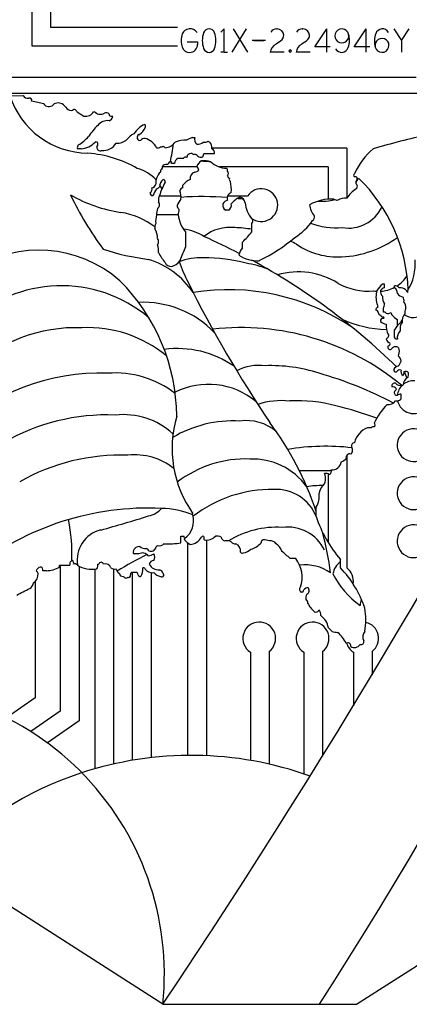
# Model space of a CAD drawing. Extents: x -15.37 to -7.87, y 7.61 to 15.55.
# Tile 2 of 7: x -12.27 to -10.61, y 7.77 to 11.98. Entities that reach past the tile are written whole.
import ezdxf

# ---------------------------------------------------------------- set-up
doc = ezdxf.new("R2010")
doc.units = 0
doc.header["$MEASUREMENT"] = 0
doc.linetypes.add('solid', pattern=[0])
doc.layers.get('0').update_dxf_attribs({"linetype": 'solid'})
doc.layers.add('7', color=7, linetype='solid')

msp = doc.modelspace()

# ---------------------------------------------------------------- linework, layer by layer
at = {"color": 3, "linetype": 'solid'}
for p, q in [((-12.218, 11.865), (-12.218, 13.2711)), ((-12.138, 11.945), (-12.138, 13.2711)), ((-11.5973, 11.945), (-12.138, 11.945)), ((-11.3985, 11.9391), (-11.4128, 11.9248)), ((-11.3985, 11.8391), (-11.3985, 11.9391)), ((-11.3642, 11.8391), (-11.3021, 11.9391)), ((-11.36, 11.9391), (-11.2978, 11.8391)), ((-11.1738, 11.9391), (-11.1716, 11.9391)), ((-11.064, 11.9391), (-11.0618, 11.9391)), ((-11.0111, 11.8627), (-10.9593, 11.9391)), ((-10.9593, 11.8391), (-10.9593, 11.9391)), ((-10.8424, 11.8627), (-10.7906, 11.9391)), ((-10.7906, 11.8391), (-10.7906, 11.9391)), ((-10.6737, 11.9391), (-10.6404, 11.8891)), ((-10.6404, 11.8891), (-10.6072, 11.9391)), ((-11.5973, 11.865), (-12.218, 11.865)), ((-11.5566, 11.8834), (-11.5114, 11.8834)), ((-11.5114, 11.8834), (-11.5114, 11.8729)), ((-11.2207, 11.8891), (-11.2778, 11.8891)), ((-11.2707, 11.8891), (-11.2278, 11.8891)), ((-10.9447, 11.8627), (-11.0111, 11.8627)), ((-10.776, 11.8627), (-10.8424, 11.8627)), ((-10.6404, 11.8891), (-10.6404, 11.8391)), ((-11.3985, 11.8391), (-11.4128, 11.8391)), ((-11.3985, 11.8391), (-11.3842, 11.8391)), ((-11.1409, 11.8391), (-11.2007, 11.8391)), ((-11.0311, 11.8391), (-11.0909, 11.8391)), ((-12.354, 11.733), (-10.5782, 11.733)), ((-12.434, 11.665), (-10.5303, 11.665)), ((-12.0748, 11.605), (-12.0848, 11.615)), ((-11.9553, 11.5852), (-11.9533, 11.5872)), ((-11.8737, 11.5632), (-11.8777, 11.5672)), ((-11.5348, 11.4754), (-11.5229, 11.4754)), ((-11.6704, 11.4357), (-11.6624, 11.4357)), ((-11.467, 11.4595), (-11.4589, 11.4557)), ((-12.0092, 11.4276), (-12.0251, 11.4276)), ((-11.483, 11.4076), (-11.439, 11.4076)), ((-10.874, 11.43), (-11.4509, 11.43)), ((-10.874, 11.43), (-10.874, 11.2166)), ((-11.5125, 11.35), (-11.663, 11.35)), ((-11.6226, 11.372), (-11.6304, 11.372)), ((-11.6226, 11.3639), (-11.6226, 11.372)), ((-11.6104, 11.3639), (-11.6226, 11.3639)), ((-11.5945, 11.3879), (-11.5707, 11.3879)), ((-10.954, 11.35), (-11.4176, 11.35)), ((-10.954, 11.35), (-10.954, 11.212)), ((-11.5745, 11.2602), (-11.5745, 11.2721)), ((-11.5824, 11.225), (-11.6756, 11.225)), ((-11.298, 11.225), (-11.3835, 11.225)), ((-11.5945, 11.145), (-11.6863, 11.145)), ((-11.3793, 11.1646), (-11.3912, 11.1646)), ((-11.2756, 11.1247), (-11.2797, 11.1287)), ((-11.2797, 11.0728), (-11.2797, 11.1088)), ((-11.5626, 11.0728), (-11.5626, 11.0091)), ((-11.3196, 11.0051), (-11.3196, 11.0291)), ((-11.2478, 10.9495), (-11.2458, 10.9513)), ((-10.7135, 10.8496), (-10.7216, 10.8496)), ((-10.7135, 10.8336), (-10.7135, 10.8496)), ((-10.6697, 10.8336), (-10.6697, 10.8417)), ((-10.6138, 10.8136), (-10.6138, 10.8217)), ((-10.7175, 10.7302), (-10.7175, 10.7461)), ((-10.7097, 10.7302), (-10.7175, 10.7302)), ((-10.6579, 10.6703), (-10.6579, 10.6981)), ((-10.6697, 10.6225), (-10.6697, 10.6543)), ((-10.6938, 10.6344), (-10.6975, 10.6344)), ((-10.6579, 10.6144), (-10.6657, 10.6144)), ((-10.6419, 10.3595), (-10.6419, 10.3792)), ((-10.7694, 10.2358), (-10.7853, 10.2358)), ((-10.874, 10.1191), (-10.874, 9.6382)), ((-10.954, 10.0394), (-10.954, 9.7467)), ((-11.0045, 9.857), (-11.0045, 9.897)), ((-11.5826, 9.7733), (-11.5707, 9.7733)), ((-11.5826, 9.7455), (-11.5826, 9.7733)), ((-11.483, 9.7574), (-11.483, 9.7696)), ((-11.474, 9.7569), (-11.474, 8.8364)), ((-11.726, 9.7177), (-11.73, 9.7215)), ((-11.554, 9.7449), (-11.554, 8.8377)), ((-11.7619, 9.6977), (-11.7819, 9.6977)), ((-11.0923, 9.6778), (-11.1163, 9.6778)), ((-10.9009, 9.6378), (-10.9009, 9.6737)), ((-12.1566, 9.6259), (-12.1726, 9.6259)), ((-12.1007, 9.6499), (-12.057, 9.6499)), ((-12.1007, 9.6418), (-12.1007, 9.6499)), ((-12.098, 9.6499), (-12.098, 9.0268)), ((-12.018, 9.6458), (-12.018, 8.985)), ((-11.9502, 9.6327), (-11.9502, 8.7804)), ((-11.9374, 9.6537), (-11.9333, 9.6537)), ((-11.8702, 9.6334), (-11.8702, 8.8008)), ((-11.7381, 9.6378), (-11.746, 9.6378)), ((-11.77, 9.6178), (-11.7937, 9.6178)), ((-11.7902, 9.6178), (-11.7902, 8.8167)), ((-11.7102, 9.6178), (-11.7102, 8.828)), ((-12.206, 9.5793), (-12.206, 9.0831)), ((-11.0623, 9.5341), (-11.0683, 9.5341)), ((-10.9368, 9.3667), (-10.9527, 9.3826)), ((-11.286, 9.2782), (-11.286, 8.8163)), ((-11.206, 9.281), (-11.206, 8.8003)), ((-11.058, 9.2782), (-11.058, 8.7585)), ((-10.978, 9.281), (-10.978, 8.834)), ((-10.846, 9.2782), (-10.846, 9.0495)), ((-10.766, 9.281), (-10.766, 9.1819)), ((-12.206, 9.0831), (-12.3278, 8.9982)), ((-12.098, 9.0268), (-12.2236, 8.9392)), ((-12.018, 8.985), (-12.153, 8.8909))]:
    msp.add_line(p, q, dxfattribs=at)
for centre, radius, start, end in [((-11.5438, 11.9025), 0.0368, 35.68, 155.6132), ((-11.4621, 11.9145), 0.0248, 19.594, 160.406), ((-11.1738, 11.9105), 0.0286, 90, 150), ((-11.1716, 11.9105), 0.0286, 2.576, 90), ((-11.064, 11.9105), 0.0286, 90, 150), ((-11.0618, 11.9105), 0.0286, 2.576, 90), ((-10.895, 11.9093), 0.0297, 13.902, 162.098), ((-10.722, 11.9096), 0.0297, 29.3075, 162.098), ((-11.4929, 11.8891), 0.0891, 161.2941, 198.7059), ((-11.3928, 11.8891), 0.0986, 160.019, 199.981), ((-11.5314, 11.8891), 0.0986, 340.019, 379.981), ((-11.1716, 11.9131), 0.0286, 317.7751, 357.4242), ((-11.0618, 11.9131), 0.0286, 317.7751, 357.4242), ((-10.895, 11.9094), 0.0297, 162.2661, 373.7339), ((-10.9515, 11.8909), 0.0891, 339.2941, 376.7059), ((-10.6669, 11.8873), 0.0891, 159.2941, 196.7059), ((-10.7234, 11.8687), 0.0297, 342.2661, 553.7339), ((-12.4111, 18.2054), 6.5523, 254.65722, 271.35406), ((-11.5448, 11.8733), 0.0349, 201.5644, 268.7744), ((-11.5463, 11.8733), 0.0349, 271.2256, 359.2735), ((-11.4621, 11.8637), 0.0248, 199.594, 340.406), ((-11.1529, 11.8324), 0.0482, 118.7445, 172.045), ((-11.3049, 12.074), 0.2373, 302.8689, 310.6146), ((-11.0431, 11.8324), 0.0482, 118.7445, 172.045), ((-11.1951, 12.074), 0.2373, 302.8689, 310.6146), ((-10.8964, 11.8685), 0.0297, 209.3075, 342.098), ((-10.7234, 11.8688), 0.0297, 193.902, 342.098), ((-11.1159, 11.8441), 0.005, 0, 180), ((-11.1159, 11.8441), 0.005, 180, 360), ((-11.975, 11.7653), 0.3568, 198.1934, 269.2142), ((-12.2353, 11.6666), 0.024, 209.092, 277.2639), ((-12.2282, 11.635), 0.00881, 332.6501, 477.35), ((-12.3676, 10.8691), 0.7759, 75.1285, 79.0566), ((-12.1471, 11.6324), 0.0252, 211.9421, 316.4053), ((-12.1068, 11.5901), 0.0332, 48.525, 131.475), ((-12.0508, 11.619), 0.0278, 210.2556, 269.5557), ((-12.0494, 11.6019), 0.0108, 261.0494, 320.4015), ((-12.039, 11.5852), 0.0101, 11.6115, 101.6115), ((-11.8196, 11.8885), 0.367, 235.17, 241.0793), ((-11.9891, 11.6061), 0.0397, 258.4372, 328.1389), ((-11.9262, 11.6112), 0.0362, 221.5896, 297.4275), ((-11.9016, 11.5671), 0.0144, 33.5416, 123.5411), ((-11.8816, 11.5742), 0.00801, 173.9613, 299.2616), ((-11.8964, 11.57), 0.0237, 286.6371, 343.3629), ((-11.7707, 11.3472), 0.2454, 132.8061, 147.392), ((-11.8955, 11.4943), 0.0533, 83.5976, 141.7799), ((-11.6789, 11.4173), 0.1285, 117.4472, 144.8049), ((-11.7958, 11.5452), 0.0669, 300.4478, 337.3181), ((-11.7448, 11.5224), 0.0111, -15.4622, 53.1114), ((-12.1274, 11.6176), 0.2039, 301.4105, 317.3606), ((-11.7405, 11.4062), 0.0956, 117.0239, 140.0422), ((-11.7573, 11.4758), 0.0127, 111.0867, 285.009), ((-11.2589, 10.8939), 0.6437, 115.3828, 117.7476), ((-11.4993, 11.4672), 0.025, 160.9121, 231.5655), ((-9.5247, 7.0662), 4.5334, 102.7653, 105.8329), ((-12.0077, 11.4317), 0.0179, 138.3857, 193.0853), ((-12.0146, 11.5172), 0.0897, 273.4484, 316.7548), ((-11.9453, 11.4477), 0.00887, 26.1756, 116.1752), ((-11.9275, 11.4327), 0.0142, 167.6892, 295.1802), ((-11.9591, 11.4487), 0.0219, -36.3324, 7.8034), ((-11.9165, 11.4857), 0.0661, 265.6631, 329.2326), ((-11.8527, 11.5066), 0.0552, 262.7511, 314.9899), ((-11.7377, 11.4512), 0.0205, 85.2119, 143.0301), ((-11.755, 11.3971), 0.0769, 26.7054, 75.6718), ((-11.6833, 11.4533), 0.0219, 262.1967, 306.3325), ((-11.6584, 11.4277), 0.00897, 26.3715, 116.3724), ((-11.6547, 11.4913), 0.0598, 274.1223, 323.4449), ((-14.5711, 11.9387), 2.9979, 349.1044, 350.5764), ((-11.5646, 11.349), 0.1147, 86.9975, 111.5093), ((-11.5079, 11.4755), 0.0288, 256.0169, 316.4607), ((-11.483, 11.4893), 0.0339, 263.2491, 298.1773), ((-11.4911, 11.4316), 0.0402, 354.3118, 396.8501), ((-12.0192, 10.9059), 0.5041, 60.2734, 85.5211), ((-11.5617, 11.3803), 0.0119, 74.8306, 139.7322), ((-11.561, 11.3978), 0.00655, 291.9584, 378.0079), ((-11.5378, 11.3858), 0.022, 82.2518, 140.548), ((-11.5278, 11.4111), 0.00783, 206.2499, 292.2994), ((-11.5274, 11.3832), 0.0208, 37.0869, 82.9499), ((-11.4938, 11.428), 0.0365, 242.3022, 274.7801), ((-11.4545, 11.3837), 0.0372, 140.0269, 167.6224), ((-11.4565, 11.4107), 0.0178, 350.1576, 432.4504), ((-10.563, 11.1972), 0.3042, 130.7527, 156.1552), ((-11.6544, 11.348), 0.00881, 117.35, 207.35), ((-11.6435, 11.3332), 0.0271, 79.3909, 123.5264), ((-11.6162, 11.3538), 0.0231, 127.8749, 164.7451), ((-11.5792, 11.3605), 0.0314, 119.1093, 173.8082), ((-11.4675, 11.3325), 0.0512, 122.2895, 157.5889), ((-11.527, 11.3358), 0.0203, 0.7767, 53.1276), ((-11.5408, 10.7272), 0.6489, 82.2225, 86.0983), ((-11.4869, 11.2492), 0.1269, 75.5203, 93.5991), ((-11.3804, 11.4566), 0.1129, 228.532, 266.4553), ((-11.8118, 11.1851), 0.1642, 41.5865, 74.9778), ((-11.6234, 11.2801), 0.067, 134.4387, 183.4063), ((-11.6546, 11.33), 0.0159, 118.7609, 187.3347), ((-11.5166, 11.3021), 0.0267, 103.6471, 192.8674), ((-11.5229, 11.3482), 0.0203, 269.9994, 323.1307), ((-11.3969, 11.3341), 0.0137, 351.4747, 406.1751), ((-11.3936, 11.3221), 0.0143, 315.8639, 404.1361), ((-11.3621, 11.3179), 0.0221, 195.2686, 233.3049), ((-10.8387, 11.3141), 0.00658, 112.6187, 247.3813), ((-10.8382, 11.2991), 0.00939, -18.4349, 108.4345), ((-11.7118, 11.2817), 0.0222, 284.4592, 345.5408), ((-11.6326, 11.2633), 0.0418, 128.2306, 178.6393), ((-11.3685, 11.13), 0.3213, 151.3023, 162.167), ((-11.8118, 11.1851), 0.1642, 25.7553, 32.4452), ((-11.6588, 11.2872), 0.00891, 340.5407, 448.0328), ((-11.5134, 11.2243), 0.0776, 112.1168, 141.9331), ((-11.3668, 11.2961), 0.00932, 154.2563, 240.3067), ((-11.5335, 11.2502), 0.1664, 356.5582, 373.1299), ((-10.8205, 11.2841), 0.0149, 126.2622, 233.7378), ((-10.9779, 11.3732), 0.1699, 327.1929, 335.2507), ((-10.8475, 11.2681), 0.0186, -39.9832, 12.3679), ((-11.3133, 10.799), 0.7021, 2.1451, 45.7713), ((-11.7425, 11.7832), 0.6348, 240.5768, 261.2658), ((-10.6949, 11.8902), 1.5112, 205.8911, 216.1541), ((-11.7052, 11.2373), 0.00939, 161.5649, 288.4348), ((-11.7257, 11.2563), 0.0198, 305.8008, 371.3997), ((-11.571, 11.1717), 0.143, 143.759, 156.6316), ((-11.6921, 11.2775), 0.0221, 285.2683, 323.3055), ((-11.6177, 11.2065), 0.0608, 158.911, 185.6084), ((-11.5728, 11.2463), 0.014, 97.1038, 171.6085), ((-11.6732, 11.2204), 0.091, 354.976, 377.8936), ((-11.4906, 9.9373), 1.286, 85.2798, 94.0862), ((-11.3605, 11.2169), 0.0243, 106.3903, 200.4796), ((-11.2392, 11.187), 0.07, 232.1974, 507.1216), ((-10.783, 11.1659), 0.1033, 119.1116, 150.694), ((-11.695, 11.1893), 0.0211, 307.218, 347.1834), ((-11.6973, 11.1876), 0.0231, 352.6233, 394.0741), ((-11.493, 11.1426), 0.1136, 142.0836, 158.3068), ((-11.5787, 11.1845), 0.0198, 179.6096, 232.741), ((-11.3766, 11.1876), 0.0272, 169.6536, 237.5466), ((-11.3673, 11.1678), 0.0437, 111.559, 145.5716), ((-11.392, 11.1865), 0.0253, -59.8455, 13.5827), ((-11.2918, 11.1328), 0.0963, 114.3281, 141.7196), ((-11.4906, 9.9373), 1.286, 83.1268, 83.3804), ((-11.3834, 10.6096), 0.6063, 83.5438, 85.5879), ((-11.336, 11.192), 0.0288, 8.9044, 81.0954), ((-11.1914, 11.2046), 0.1164, 183.9653, 220.6572), ((-10.9379, 11.0155), 0.1972, 87.3901, 118.7081), ((-10.9489, 11.1953), 0.084, 184.7336, 220.644), ((-10.9779, 11.3732), 0.1699, 263.7042, 287.4377), ((-10.916, 11.2301), 0.0219, 233.668, 277.8032), ((-10.879, 11.1435), 0.0732, 85.2943, 117.6232), ((-11.8964, 10.8185), 0.3421, 53.7549, 80.3209), ((-11.5997, 11.1167), 0.091, 162.1064, 185.0241), ((-11.63, 11.1507), 0.0566, 157.3326, 186.0957), ((-11.6372, 11.1637), 0.0468, -24.0083, 6.129), ((-11.4662, 11.1586), 0.129, 186.1929, 221.6521), ((-11.032, 11.1367), 0.0198, -54.199, 11.3997), ((-10.8665, 11.2464), 0.1577, 260.0943, 335.056), ((-11.6485, 11.0899), 0.0459, 155.7526, 186.1685), ((-11.2973, 11.1217), 0.0219, 323.6679, 367.8034), ((-11.223, 11.2594), 0.2455, 301.0595, 325.5834), ((-10.9208, 11.3949), 0.3051, 249.3083, 275.1017), ((-11.7573, 11.0445), 0.0751, 0.4345, 32.6797), ((-11.5907, 10.8897), 0.1951, 56.3429, 84.331), ((-11.3715, 10.9091), 0.1829, 84.1523, 128.0028), ((-11.3802, 10.4652), 0.6264, 80.7648, 87.505), ((-11.5759, 11.3034), 0.3754, 313.0593, 322.1123), ((-11.6763, 11.0191), 0.00623, 107.6506, 197.6501), ((-11.7098, 11.029), 0.0319, 352.8309, 390.0864), ((-11.752, 10.9921), 0.0741, 354.565, 379.8034), ((-12.6332, 8.4664), 2.8302, 62.6579, 66.0104), ((-11.5463, 11.574), 0.6914, 295.7654, 310.6055), ((-11.3802, 10.4652), 0.6264, 62.2824, 65.0307), ((-10.9131, 11.2787), 0.313, 235.8351, 273.4124), ((-10.9136, 11.4031), 0.4372, 272.5088, 305.9008), ((-12.1915, 10.4659), 0.5287, 48.8827, 122.2974), ((-11.5779, 12.0432), 1.0976, 252.1119, 262.5274), ((-11.4838, 11.078), 0.2154, 205.5389, 219.3577), ((-10.8175, 10.6744), 0.8168, 155.8079, 160.3213), ((-11.248, 10.9494), 0.0907, 142.1143, 164.7556), ((-11.2528, 11.1049), 0.1556, 237.8585, 271.8402), ((-11.828, 10.6106), 0.3606, 34.3228, 72.6831), ((-11.6265, 10.9507), 0.0256, 201.4407, 278.95), ((-11.6349, 10.9827), 0.0586, 282.1636, 325.4152), ((-11.4979, 10.69), 0.2716, 87.4362, 110.0561), ((-10.8263, 11.2264), 0.8141, 200.1892, 206.9273), ((-11.4736, 10.3215), 0.64, 74.6622, 91.0878), ((-11.3669, 10.5237), 0.4197, 68.2425, 81.4193), ((-12.6332, 8.4664), 2.8302, 45.8307, 61.4161), ((-10.8035, 10.9373), 0.2221, -31.3537, 4.1131), ((-11.0804, 10.5846), 0.3174, 57.6808, 106.4253), ((-12.4233, 10.2804), 0.8226, 0.3757, 45.2055), ((-6.9186, 13.1609), 5.1745, 206.4302, 214.1212), ((-10.7807, 11.0903), 0.2708, 241.3054, 274.5469), ((-10.6601, 10.7721), 0.0989, 128.4572, 149.8839), ((-10.7377, 10.9623), 0.1434, 302.3805, 327.6222), ((-12.0933, 10.2618), 0.5807, 49.9291, 133.9966), ((-11.38, 9.877), 0.9489, 56.0148, 99.1049), ((-10.7377, 10.9623), 0.1434, 261.3941, 266.5712), ((-10.6442, 10.7938), 0.1052, 164.5924, 195.4076), ((-10.7025, 10.8178), 0.0275, 171.6751, 225.974), ((-10.7377, 10.9623), 0.1434, 273.1127, 298.2926), ((-10.7052, 10.8054), 0.0294, 106.2703, 146.2374), ((-10.6668, 10.8204), 0.0216, 37.9506, 97.9138), ((-10.6838, 10.8118), 0.026, -4.1707, 57.301), ((-10.6222, 10.8375), 0.0451, 217.8309, 255.0864), ((-10.6448, 10.7981), 0.0359, 50.5548, 97.9956), ((-10.5997, 10.8319), 0.0231, 195.2561, 232.1245), ((-11.7433, 10.3496), 0.4223, 43.7996, 92.7255), ((-10.763, 10.753), 0.0216, 351.9239, 396.6049), ((-10.6779, 10.7919), 0.0441, 172.0815, 216.2176), ((-10.7441, 10.7619), 0.0309, -30.6378, 7.4143), ((-10.6614, 10.7779), 0.0319, 352.8307, 390.0873), ((-10.6577, 10.7511), 0.0361, 352.1632, 399.286), ((-10.5888, 10.777), 0.07, -124.4347, 16.2225), ((-10.7395, 10.7401), 0.0101, 101.611, 191.6115), ((-10.7497, 10.7279), 0.0101, 1.5796, 88.4204), ((-10.7294, 10.7282), 0.0101, 180.0111, 268.4412), ((-10.6977, 10.7382), 0.0144, 213.541, 303.5415), ((-10.6877, 10.7201), 0.0064, -18.435, 108.4353), ((-10.5913, 10.6907), 0.0468, 137.8729, 185.5158), ((-10.5823, 10.7271), 0.044, 154.3427, 186.5241), ((-10.6919, 11.145), 0.4894, 245.563, 268.4773), ((-10.7207, 10.6932), 0.00946, 70.4102, 198.3028), ((-10.7206, 10.7189), 0.00915, 185.0063, 289.3942), ((-10.697, 10.7261), 0.0485, 227.6527, 259.7332), ((-10.7186, 10.7062), 0.0042, 285.4165, 434.5835), ((-10.6308, 10.6694), 0.0754, 173.159, 207.6982), ((-10.6169, 10.7709), 0.0835, 219.2258, 240.6525), ((-10.7017, 10.7337), 0.0745, 306.0349, 328.932), ((-10.5976, 10.6583), 0.049, 145.2213, 189.3567), ((-12.0301, 9.9952), 0.6685, 87.9169, 133.4889), ((-11.9815, 10.1314), 0.5324, 50.6362, 92.6161), ((-11.3235, 9.5913), 1.0725, 50.3673, 96.5964), ((-10.625, 10.6334), 0.0494, 131.6748, 154.8967), ((-10.6158, 10.6204), 0.0425, 135.2588, 188.1298), ((-10.719, 10.6359), 0.0253, 301.9143, 356.6146), ((-10.6829, 10.6212), 0.0237, 196.6365, 253.3636), ((-10.6981, 10.5955), 0.00893, 273.7966, 379.4268), ((-10.6758, 10.6144), 0.0101, 0.0003, 53.1309), ((-11.5969, 10.1522), 0.4223, 55.1814, 97.7255), ((-10.6888, 10.5807), 0.0105, 145.9131, 287.5148), ((-10.6648, 10.5583), 0.0242, 92.3996, 149.4131), ((-10.6635, 10.5688), 0.0139, 7.5469, 99.4878), ((-10.706, 10.5646), 0.0566, 337.3323, 366.0957), ((-10.6759, 10.5167), 0.0342, 6.9244, 49.8029), ((-10.699, 10.5374), 0.0594, 319.4951, 343.7776), ((-11.9296, 9.5596), 0.9099, 87.8573, 134.4031), ((-11.8616, 10.0589), 0.4114, 51.7804, 94.7433), ((-11.2476, 10.2924), 0.2103, 83.3649, 117.271), ((-11.199, 9.8306), 0.6711, 72.0014, 92.0752), ((-11.4657, 8.8254), 1.7105, 62.442, 73.9098), ((-10.6639, 10.485), 0.0101, 168.8402, 281.16), ((-10.6491, 10.4682), 0.0309, 98.6674, 142.8036), ((-10.6449, 10.4611), 0.022, 82.2518, 140.5479), ((-10.6212, 10.4767), 0.0216, 163.3079, 234.3418), ((-10.6475, 10.4711), 0.0181, -41.2164, 12.6876), ((-10.622, 10.463), 0.0144, 33.8785, 122.8985), ((-10.0506, 10.647), 0.6017, 196.4844, 199.3476), ((-10.6437, 10.467), 0.0339, 331.8231, 366.7508), ((-10.6678, 10.4134), 0.014, 81.1979, 189.765), ((-10.6447, 10.4431), 0.0262, 216.9675, 287.8713), ((-10.5885, 10.4129), 0.0458, 123.6635, 170.0887), ((-10.5888, 10.367), 0.07, 85.9223, 129.771), ((-11.4648, 10.103), 0.3185, 50.5248, 116.5701), ((-10.6776, 10.3923), 0.0191, 34.7076, 101.9604), ((-10.6608, 10.3856), 0.0106, 147.1641, 283.8057), ((-10.6806, 10.407), 0.019, 304.6524, 348.57), ((-10.5888, 10.367), 0.07, 133.1417, 173.1771), ((-10.5888, 10.367), 0.07, -166.9548, 16.2225), ((-10.6447, 10.4431), 0.0262, 287.8713, 294.5033), ((-10.5885, 10.4129), 0.0458, 170.0887, 172.1511), ((-11.152, 10.02), 0.3323, 84.1247, 107.885), ((-11.084, 9.732), 0.6196, 74.6878, 93.1475), ((-10.6951, 10.3694), 0.0345, 259.2395, 328.6054), ((-10.6608, 10.3758), 0.0249, 258.6028, 278.7047), ((-10.6608, 10.3856), 0.0106, 283.8057, 286.2645), ((-10.6449, 10.3563), 0.0231, 82.6233, 124.0742), ((-10.6608, 10.3758), 0.0249, 278.7047, 319.0466), ((-11.3014, 8.7438), 1.6309, 70.0904, 76.488), ((-10.4851, 10.1242), 0.3025, 135.6876, 154.1982), ((-11.8972, 9.4034), 0.8879, 87.8042, 119.9939), ((-11.8292, 9.9745), 0.318, 48.0221, 96.1415), ((-11.1373, 10.1494), 0.4831, 163.5936, 215.4033), ((-11.3606, 9.7631), 0.5025, 86.6273, 120.8527), ((-11.3015, 10.0734), 0.1936, 49.2471, 98.7826), ((-12.3223, 9.4326), 1.3915, 18.733, 36.3963), ((-10.7524, 10.1507), 0.0913, 111.0894, 166.4014), ((-10.7614, 10.2319), 0.00887, 63.8244, 153.8249), ((-10.7614, 10.2479), 0.00887, 296.1757, 423.8243), ((-10.5888, 10.162), 0.07, 32.8784, 323.1301), ((-10.9641, 9.1387), 1.0185, 83.6951, 99.1738), ((-10.8689, 10.1401), 0.0199, 306.408, 397.1777), ((-10.8403, 10.1581), 0.0141, 93.5512, 204.9777), ((-11.8401, 9.2463), 0.8733, 87.9535, 119.599), ((-11.7778, 9.8597), 0.2611, 50.7234, 96.859), ((-11.3067, 9.6244), 0.4787, 87.7696, 127.4951), ((-11.2777, 9.8149), 0.2881, 36.1484, 92.0704), ((-10.9375, 10.0969), 0.0407, 265.333, 353.4383), ((-10.9057, 10.1289), 0.0377, 283.2566, 319.3514), ((-10.8618, 10.1089), 0.0159, 72.7991, 196.4214), ((-11.0176, 12.8069), 2.7535, 268.7573, 271.6111), ((-10.9544, 10.0504), 0.0148, 291.6879, 383.6305), ((-11.0014, 10.015), 0.0366, 304.2567, 356.1337), ((-10.9627, 10.0181), 0.0231, 53.374, 104.9131), ((-11.0248, 10.0186), 0.0603, 354.2817, 381.1989), ((-10.5888, 9.957), 0.07, 32.8784, 323.1301), ((-11.1942, 9.4255), 0.5478, 89.1527, 127.7798), ((-11.1761, 9.7888), 0.1846, 21.6896, 93.0905), ((-10.9767, 9.5082), 0.4815, 89.7938, 98.1673), ((-10.8834, 9.927), 0.1132, 149.3281, 164.8075), ((-11.0786, 9.9428), 0.0871, 328.2906, 369.1894), ((-11.7225, 8.6935), 1.2, 87.2815, 128.4759), ((-11.7394, 9.9547), 0.0967, 281.1754, 319.7556), ((-11.6793, 9.4834), 0.409, 68.7661, 88.0836), ((-12.7948, 9.6961), 0.7465, 357.8879, 371.4416), ((-13.4749, 15.4561), 5.8648, 285.32569, 287.40415), ((-11.6237, 9.8407), 0.0956, -53.4518, 14.469), ((-10.4995, 10.0216), 0.5311, 198.0539, 220.9257), ((-11.8942, 9.6717), 0.1318, 103.4211, 189.7904), ((-11.1731, 9.4191), 0.3927, 86.6891, 121.7357), ((-11.1277, 9.6356), 0.1771, 26.2837, 97.3591), ((-10.5888, 9.752), 0.07, 32.8784, 323.1301), ((-11.5881, 9.7604), 0.0216, 351.9238, 396.6054), ((-11.5034, 9.8088), 0.0815, 219.0852, 241.1128), ((-11.5514, 9.802), 0.0652, 277.5645, 330.113), ((-11.4889, 9.7672), 0.00637, 21.2061, 158.7939), ((-11.4754, 9.8144), 0.0575, 262.4411, 314.4288), ((-11.4302, 9.7268), 0.0468, 65.9921, 96.1289), ((-11.389, 9.7754), 0.0229, 194.7176, 254.3196), ((-11.3883, 9.7003), 0.0535, 67.0514, 97.4678), ((-11.2292, 9.7471), 0.0106, 104.4678, 188.7546), ((-11.2259, 9.6997), 0.058, 67.6436, 95.9422), ((-11.1998, 9.7242), 0.0294, 35.9618, 97.775), ((-12.3223, 9.4326), 1.3915, 7.605, 14.8796), ((-11.7597, 9.7024), 0.0272, 86.674, 164.7165), ((-11.735, 9.7569), 0.0358, 229.7883, 278.0301), ((-11.71, 9.7283), 0.0191, 213.6453, 326.3547), ((-11.6544, 9.7005), 0.0433, 130.0086, 156.5629), ((-11.6743, 9.7587), 0.0262, 252.3363, 319.1132), ((-11.6344, 10.026), 0.2852, 265.983, 280.4721), ((-11.3506, 9.7623), 0.0211, 217.1972, 278.667), ((-11.3645, 9.7084), 0.0372, -4.4499, 62.6324), ((-11.3345, 9.7794), 0.0799, 283.6777, 309.4522), ((-11.3097, 9.8075), 0.0935, 286.1245, 318.4534), ((-11.2108, 9.6907), 0.0616, 17.8898, 55.5388), ((-12.0428, 9.6548), 0.015, 98.2863, 198.9817), ((-12.0592, 9.6577), 0.0186, 347.6322, 399.9829), ((-11.2015, 8.603), 1.2122, 115.7145, 122.6282), ((-11.7779, 9.7057), 0.00887, 153.825, 243.8241), ((-11.7465, 9.6718), 0.0301, 36.2553, 120.6755), ((-11.7288, 9.7488), 0.0595, 276.3272, 300.9285), ((-11.6977, 9.6486), 0.0211, 91.3054, 165.825), ((-11.7184, 9.6837), 0.0247, 325.3131, 394.6869), ((-11.3195, 9.71), 0.00914, 209.3252, 295.3747), ((-11.4818, 9.302), 0.5242, 45.7953, 51.0446), ((-11.1882, 9.5996), 0.1237, -20.501, 39.1778), ((-12.1786, 9.6201), 0.0225, 104.9538, 165.0462), ((-12.2176, 9.606), 0.0263, 17.7131, 49.064), ((-12.1838, 9.6299), 0.012, -19.4457, 92.8742), ((-12.1592, 9.7408), 0.1149, 271.2626, 300.555), ((-12.0351, 9.6433), 0.012, 33.6264, 119.6763), ((-11.9633, 9.747), 0.115, 237.4896, 280.9588), ((-11.968, 9.6497), 0.0309, -30.6371, 7.4141), ((-11.9233, 9.6518), 0.0102, 10.7128, 169.2872), ((-11.9054, 9.6298), 0.0252, 18.4349, 108.4349), ((-11.8676, 9.6566), 0.0234, 233.5177, 285.0561), ((-11.8043, 9.6633), 0.0643, 207.1066, 230.024), ((-11.7988, 9.6308), 0.0533, -32.9197, 7.4974), ((-11.7041, 9.6559), 0.0385, 208.0017, 278.8683), ((-11.6784, 9.6748), 0.045, 207.8987, 275.0789), ((-11.6802, 9.6082), 0.0225, 14.9538, 75.0462), ((-11.0524, 9.4608), 0.1904, 54.9581, 96.8639), ((-10.8564, 9.6008), 0.0775, 125.0202, 171.1352), ((-11.2201, 9.3283), 0.4446, 18.0839, 44.1086), ((-10.916, 9.5822), 0.07, -9.866, 53.13), ((-12.237, 9.6113), 0.0446, 303.3721, 363.4978), ((-11.8317, 9.6158), 0.014, 187.0904, 278.2432), ((-11.8122, 9.6154), 0.022, 217.7864, 255.4366), ((-11.8176, 9.6034), 0.00934, 269.199, 325.5012), ((-11.8061, 9.6058), 0.00862, 243.8839, 374.2078), ((-11.7912, 9.611), 0.00729, 110.6843, 204.6344), ((-11.7756, 9.6097), 0.00986, 349.6301, 415.0509), ((-11.757, 9.6107), 0.00933, 197.2728, 288.5602), ((-11.6596, 9.6529), 0.0522, 222.306, 258.0845), ((-11.6644, 9.608), 0.0085, -134.3561, 45.6439), ((-10.6013, 9.7803), 0.3716, 206.8143, 234.441), ((-13.8076, 12.6091), 3.4423, 296.2686, 297.3057), ((-12.2428, 9.5772), 0.0305, 298.1662, 354.1537), ((-11.0627, 9.5466), 0.0136, 134.6075, 246.125), ((-11.0385, 9.53), 0.0242, 94.6429, 170.1855), ((-11.0513, 9.5415), 0.0167, 294.2842, 409.1439), ((-11.0113, 9.5083), 0.0378, 151.6088, 189.258), ((-11.0522, 9.4904), 0.0124, -19.0188, 72.9235), ((-10.7414, 9.472), 0.0763, 156.1636, 175.4522), ((-10.9032, 9.5638), 0.1576, 209.4696, 226.0413), ((-11.0066, 9.4641), 0.015, 246.0968, 338.0387), ((-11.0124, 9.4385), 0.0282, 351.8705, 405.3856), ((-11.0626, 9.4165), 0.2698, 349.3587, 370.6413), ((-11.0332, 9.3689), 0.0816, 9.6928, 53.4556), ((-11.248, 9.337), 0.07, 306.8699, 597.1216), ((-11.02, 9.337), 0.07, 306.8699, 597.1216), ((-10.808, 9.337), 0.07, 306.8699, 437.6546), ((-10.915, 9.4272), 0.0643, 250.1763, 271.7448), ((-10.9849, 9.2718), 0.1161, 21.7905, 51.743), ((-10.7719, 9.3443), 0.034, 138.7113, 210.4081), ((-10.869, 9.3058), 0.0122, -13.2672, 131.7966), ((-10.808, 9.337), 0.07, 197.089, 237.1216), ((-10.8412, 9.327), 0.0288, 236.4587, 326.4587), ((-10.8132, 9.323), 0.0126, -108.4349, 18.4349)]:
    msp.add_arc(centre, radius, start, end, dxfattribs=at)
at = {"layer": '7', "color": 3, "linetype": 'solid'}
for p, q in [((-10.833, 7.775), (-9.231, 8.801)), ((-11.66, 7.775), (-12.6129, 8.3853)), ((-11.66, 7.775), (-10.833, 7.775))]:
    msp.add_line(p, q, dxfattribs=at)
for centre, radius, start, end in [((-39.549, 26.4842), 33.5831, 326.14454, 339.82188), ((-29.7466, 19.7539), 22.2554, 327.4354, 347.40239), ((-12.8798, 7.903), 1.2265, 354.0106, 456.3287), ((-11.5392, 7.3379), 1.4999, 70.1845, 108.3496), ((-11.5392, 7.3379), 1.4999, 108.3496, 163.0565)]:
    msp.add_arc(centre, radius, start, end, dxfattribs=at)

doc.saveas('drawing.dxf')
